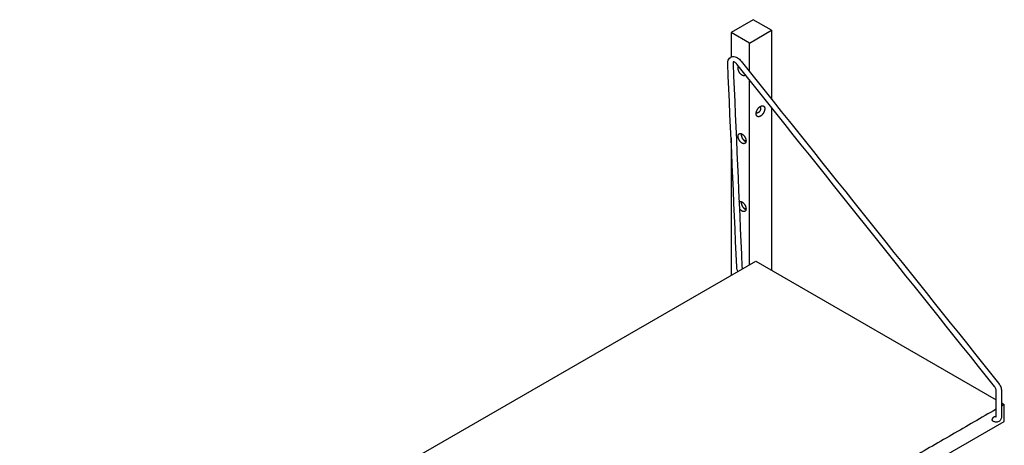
# Model space of a CAD drawing. Header units: millimetres. Extents: x -2117 to 2117, y -1020 to 1020.
# Tile 4 of 6: x -2091 to -1334, y 692 to 1020. Entities that reach past the tile are written whole.
import ezdxf

# ---------------------------------------------------------------- set-up
doc = ezdxf.new("R2010")
doc.units = ezdxf.units.MM
doc.layers.add('Défaut', color=7, linetype='Continuous', true_color=0x000000)

msp = doc.modelspace()

# ---------------------------------------------------------------- linework, layer by layer
at = {"layer": 'Défaut', "lineweight": -3}
for points in [[(-1513.22, 1011.52), (-1527.36, 1019.69), (-1544.34, 1009.89)], [(-1530.19, 1001.73), (-1544.34, 1009.89), (-1544.34, 990.88)], [(-1530.19, 979.83), (-1530.19, 1001.73), (-1513.22, 1011.52), (-1513.22, 958.58)], [(-1999.02, 560.41), (-1525.25, 833.94), (-1340.55, 727.3)], [(-2090.94, 507.34), (-2090.94, 494.28), (-1900.02, 384.05), (-1334.34, 710.65), (-1334.34, 723.71)], [(-1336.5, 724.97), (-1334.34, 723.71), (-1336.5, 722.46)]]:
    msp.add_lwpolyline(points, dxfattribs=at)
for points, knots in [([(-1546.85, 985.98), (-1546.85, 986.03), (-1546.85, 986.08), (-1546.85, 986.13), (-1546.86, 986.68), (-1546.82, 987.22), (-1546.71, 987.73), (-1546.58, 988.33), (-1546.35, 988.9), (-1546.02, 989.41), (-1545.67, 989.94), (-1545.21, 990.38), (-1544.67, 990.71), (-1544.66, 990.71), (-1544.65, 990.72), (-1544.63, 990.73), (-1544.11, 991.03), (-1543.53, 991.2), (-1542.94, 991.26), (-1542.35, 991.32), (-1541.75, 991.26), (-1541.16, 991.11), (-1540.58, 990.96), (-1540.01, 990.71), (-1539.46, 990.4)], [196.674859, 196.674859, 196.674859, 196.674859, 196.847323, 196.847323, 196.847323, 198.694794, 198.694794, 198.694794, 200.903615, 200.903615, 200.903615, 203.239944, 203.239944, 203.239944, 203.293562, 203.293562, 203.293562, 205.514585, 205.514585, 205.514585, 207.70216, 207.70216, 207.70216, 209.86283, 209.86283, 209.86283, 209.86283]), ([(-1542.55, 987.25), (-1542.55, 987.24), (-1542.57, 987.24), (-1542.61, 987.18), (-1542.64, 987.12), (-1542.7, 987.01), (-1542.74, 986.81), (-1542.78, 986.65), (-1542.8, 986.43), (-1542.8, 986.16), (-1542.8, 986.14), (-1542.79, 986.11), (-1542.79, 986.09)], [949.430877, 949.430877, 949.430877, 949.430877, 950.773827, 950.773827, 950.773827, 952.078665, 952.078665, 952.078665, 953.215451, 953.215451, 953.215451, 953.323839, 953.323839, 953.323839, 953.323839]), ([(-1541.46, 986.93), (-1541.72, 987.08), (-1541.96, 987.18), (-1542.13, 987.22), (-1542.31, 987.27), (-1542.42, 987.27), (-1542.48, 987.26), (-1542.54, 987.26), (-1542.54, 987.25), (-1542.55, 987.25)], [945.57569, 945.57569, 945.57569, 945.57569, 946.894716, 946.894716, 946.894716, 948.16488, 948.16488, 948.16488, 949.430877, 949.430877, 949.430877, 949.430877]), ([(-1539.8, 985.44), (-1540.06, 985.77), (-1540.34, 986.06), (-1540.62, 986.31), (-1540.91, 986.57), (-1541.2, 986.78), (-1541.46, 986.93)], [942.923505, 942.923505, 942.923505, 942.923505, 944.232129, 944.232129, 944.232129, 945.57569, 945.57569, 945.57569, 945.57569]), ([(-1539.46, 990.4), (-1538.93, 990.09), (-1538.42, 989.71), (-1537.93, 989.28), (-1537.47, 988.86), (-1537.04, 988.4), (-1536.64, 987.9)], [209.86283, 209.86283, 209.86283, 209.86283, 211.950791, 211.950791, 211.950791, 213.916474, 213.916474, 213.916474, 213.916474]), ([(-1539.01, 826), (-1539.05, 826.09), (-1539.09, 826.18), (-1539.13, 826.27), (-1539.3, 826.63), (-1539.45, 827.01), (-1539.57, 827.39), (-1539.8, 828.11), (-1539.94, 828.83), (-1539.97, 829.54)], [5.832594, 5.832594, 5.832594, 5.832594, 6.128427, 6.128427, 6.128427, 7.350581, 7.350581, 7.350581, 9.68429, 9.68429, 9.68429, 9.68429]), ([(-1535.92, 829.64), (-1535.9, 829.34), (-1535.84, 828.95), (-1535.71, 828.55), (-1535.65, 828.38), (-1535.58, 828.2), (-1535.51, 828.02)], [1140.318103, 1140.318103, 1140.318103, 1140.318103, 1141.708199, 1141.708199, 1141.708199, 1142.301737, 1142.301737, 1142.301737, 1142.301737]), ([(-1340.56, 734.33), (-1340.56, 734.35), (-1340.56, 734.37), (-1340.56, 734.39), (-1340.56, 734.57), (-1340.59, 734.79), (-1340.63, 735.02), (-1340.69, 735.29), (-1340.78, 735.58), (-1340.89, 735.88), (-1341.01, 736.18), (-1341.16, 736.48), (-1341.33, 736.77), (-1341.49, 737.06), (-1341.68, 737.33), (-1341.88, 737.58)], [614.752418, 614.752418, 614.752418, 614.752418, 614.855088, 614.855088, 614.855088, 615.701457, 615.701457, 615.701457, 616.700857, 616.700857, 616.700857, 617.716516, 617.716516, 617.716516, 618.707157, 618.707157, 618.707157, 618.707157]), ([(-1338.71, 740.04), (-1338.39, 739.63), (-1338.09, 739.2), (-1337.82, 738.74), (-1337.55, 738.27), (-1337.31, 737.77), (-1337.11, 737.27), (-1336.92, 736.77), (-1336.76, 736.26), (-1336.66, 735.75), (-1336.57, 735.3), (-1336.52, 734.86), (-1336.5, 734.42), (-1336.5, 734.37), (-1336.5, 734.31), (-1336.5, 734.26)], [538.132821, 538.132821, 538.132821, 538.132821, 539.724855, 539.724855, 539.724855, 541.363325, 541.363325, 541.363325, 543.011891, 543.011891, 543.011891, 544.458219, 544.458219, 544.458219, 544.637758, 544.637758, 544.637758, 544.637758]), ([(-1336.5, 714.64), (-1336.5, 713.87), (-1336.64, 713.13), (-1336.93, 712.48), (-1337.09, 712.1), (-1337.31, 711.75), (-1337.58, 711.44), (-1337.85, 711.13), (-1338.17, 710.88), (-1338.52, 710.67), (-1338.54, 710.66), (-1338.57, 710.64), (-1338.59, 710.63), (-1338.98, 710.42), (-1339.4, 710.28), (-1339.83, 710.21), (-1340.24, 710.15), (-1340.65, 710.15), (-1341.07, 710.2), (-1341.44, 710.25), (-1341.82, 710.35), (-1342.19, 710.49), (-1342.46, 710.59), (-1342.73, 710.71), (-1343, 710.85)], [568.67006, 568.67006, 568.67006, 568.67006, 571.234579, 571.234579, 571.234579, 572.703655, 572.703655, 572.703655, 574.162204, 574.162204, 574.162204, 574.266925, 574.266925, 574.266925, 575.838064, 575.838064, 575.838064, 577.325314, 577.325314, 577.325314, 578.690329, 578.690329, 578.690329, 579.7124, 579.7124, 579.7124, 579.7124]), ([(-1340.87, 714.26), (-1340.85, 714.26), (-1340.84, 714.25), (-1340.82, 714.25), (-1340.74, 714.22), (-1340.68, 714.2), (-1340.63, 714.19)], [588.8629989, 588.8629989, 588.8629989, 588.8629989, 588.9635944, 588.9635944, 588.9635944, 589.5474414, 589.5474414, 589.5474414, 589.5474414])]:
    msp.add_open_spline(points, degree=3, knots=knots, dxfattribs=at)
for points, degree in [([(-1539.97, 829.54), (-1542.26, 881.68), (-1544.55, 933.83), (-1546.85, 985.98)], 3), ([(-1542.79, 986.09), (-1540.5, 933.94), (-1538.21, 881.79), (-1535.92, 829.64)], 3), ([(-1341.88, 737.58), (-1407.85, 820.2), (-1473.83, 902.82), (-1539.8, 985.44)], 3), ([(-1536.64, 987.9), (-1470.66, 905.28), (-1404.69, 822.66), (-1338.71, 740.04)], 3), ([(-1530.19, 831.09), (-1530.19, 902.25), (-1530.19, 973.41)], 2), ([(-1524.73, 948.01), (-1524.83, 948.07), (-1524.93, 948.13)], 2), ([(-1522.34, 952.63), (-1522.23, 952.57), (-1522.13, 952.51)], 2), ([(-1513.22, 952.15), (-1513.22, 889.57), (-1513.22, 826.99)], 2), ([(-1536.31, 931.28), (-1535.99, 931.46), (-1535.68, 931.65)], 2), ([(-1544.34, 928.85), (-1544.34, 875.89), (-1544.34, 822.92)], 2), ([(-1536.31, 879.03), (-1535.99, 879.21), (-1535.67, 879.39)], 2), ([(-1340.56, 714.7), (-1340.56, 721.24), (-1340.56, 727.78), (-1340.56, 734.33)], 3), ([(-1336.5, 734.26), (-1336.5, 727.72), (-1336.5, 721.18), (-1336.5, 714.64)], 3), ([(-1340.56, 720.12), (-1613.59, 562.48), (-1886.63, 404.85)], 2), ([(-1340.63, 714.19), (-1340.6, 714.29), (-1340.56, 714.45), (-1340.56, 714.7)], 3)]:
    msp.add_open_spline(points, degree=degree, dxfattribs=at)
for points, weights in [([(-1538.89, 982.25), (-1538.89, 983.2), (-1538.48, 983.78)], [1, 0.899173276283, 0.867764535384]), ([(-1533.23, 977.21), (-1533.42, 976.93), (-1533.7, 976.77)], [0.867564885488, 0.853553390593, 0.853553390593]), ([(-1520.05, 953.5), (-1518.42, 953.35), (-1518.42, 951.16)], [0.867882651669, 0.807744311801, 1]), ([(-1524.55, 945.71), (-1525, 946.34), (-1525, 947.37)], [0.867882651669, 0.899362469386, 1]), ([(-1524.73, 948.01), (-1524.84, 948.07), (-1524.93, 948.17)], [0.853553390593, 0.853553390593, 0.859625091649]), ([(-1522.37, 952.61), (-1522.24, 952.57), (-1522.13, 952.51)], [0.85962509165, 0.853553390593, 0.853553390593]), ([(-1522.13, 952.51), (-1521.59, 952.2), (-1521.59, 951.32)], [0.853553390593, 0.853553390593, 1]), ([(-1538.89, 930), (-1538.89, 931.45), (-1538, 931.96)], [1, 0.853553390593, 0.853553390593]), ([(-1536.43, 932.02), (-1536.49, 931.72), (-1536.49, 931.38)], [0.933283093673, 0.961609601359, 1]), ([(-1536.31, 931.28), (-1536.31, 931.64), (-1536.24, 931.95)], [1, 0.957161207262, 0.926853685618]), ([(-1532.81, 926.48), (-1532.81, 925.03), (-1533.7, 924.52)], [1, 0.853553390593, 0.853553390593]), ([(-1538.11, 879.64), (-1538.06, 879.67), (-1538, 879.71)], [0.854176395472, 0.853553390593, 0.853553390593]), ([(-1536.43, 879.77), (-1536.49, 879.47), (-1536.49, 879.13)], [0.933306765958, 0.961625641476, 1]), ([(-1536.31, 879.03), (-1536.31, 879.39), (-1536.24, 879.7)], [1, 0.956973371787, 0.926588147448]), ([(-1532.81, 874.23), (-1532.81, 872.77), (-1533.7, 872.26)], [1, 0.853553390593, 0.853553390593]), ([(-1343.14, 710.92), (-1343.56, 711.16), (-1343.56, 711.85)], [0.853553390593, 0.853553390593, 1]), ([(-1343, 710.85), (-1343.07, 710.88), (-1343.14, 710.92)], [0.857174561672, 0.853553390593, 0.853553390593])]:
    msp.add_rational_spline(points, weights, degree=2, dxfattribs=at)
for points, weights, knots in [([(-1533.7, 976.77), (-1534.59, 976.26), (-1535.85, 976.99), (-1538.89, 978.74), (-1538.89, 982.25)], [0.853553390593, 0.853553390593, 1, 0.707106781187, 1], [-12.9, -12.9, -12.9, -8.6, -8.6, 0, 0, 0]), ([(-1525, 947.37), (-1525, 951.16), (-1521.71, 953.06), (-1520.82, 953.57), (-1520.05, 953.5)], [1, 0.707106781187, 1, 0.899362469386, 0.867882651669], [0, 0, 0, 9.3, 9.3, 12.495462, 12.495462, 12.495462]), ([(-1521.59, 951.32), (-1521.59, 949.2), (-1523.43, 948.14), (-1524.19, 947.7), (-1524.73, 948.01)], [1, 0.707106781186, 1, 0.853553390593, 0.853553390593], [22.041016, 22.041016, 22.041016, 27.241016, 27.241016, 29.841016, 29.841016, 29.841016]), ([(-1518.42, 951.16), (-1518.42, 947.37), (-1521.71, 945.47), (-1523.6, 944.38), (-1524.55, 945.71)], [1, 0.707106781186, 1, 0.807744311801, 0.867882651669], [18.6, 18.6, 18.6, 27.9, 27.9, 34.004538, 34.004538, 34.004538]), ([(-1538, 931.96), (-1537.11, 932.48), (-1535.85, 931.75), (-1532.81, 930), (-1532.81, 926.48)], [0.853553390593, 0.853553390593, 1, 0.707106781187, 1], [-12.9, -12.9, -12.9, -8.6, -8.6, 0, 0, 0]), ([(-1536.49, 931.38), (-1536.49, 927.87), (-1533.45, 926.12), (-1533.15, 925.95), (-1532.87, 925.85)], [1, 0.707106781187, 1, 0.961625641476, 0.933306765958], [0, 0, 0, 8.6, 8.6, 9.726757, 9.726757, 9.726757]), ([(-1532.84, 926.05), (-1533.14, 926.14), (-1533.45, 926.32), (-1536.31, 927.98), (-1536.31, 931.28)], [0.926943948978, 0.957224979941, 1, 0.707106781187, 1], [-9.282949, -9.282949, -9.282949, -8.1, -8.1, 0, 0, 0]), ([(-1533.7, 924.52), (-1534.59, 924), (-1535.85, 924.73), (-1538.89, 926.48), (-1538.89, 930)], [0.853553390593, 0.853553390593, 1, 0.707106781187, 1], [4.3, 4.3, 4.3, 8.6, 8.6, 17.2, 17.2, 17.2]), ([(-1538, 879.71), (-1537.11, 880.22), (-1535.85, 879.5), (-1532.81, 877.74), (-1532.81, 874.23)], [0.853553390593, 0.853553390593, 1, 0.707106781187, 1], [-12.9, -12.9, -12.9, -8.6, -8.6, 0, 0, 0]), ([(-1536.49, 879.13), (-1536.49, 875.62), (-1533.45, 873.86), (-1533.15, 873.69), (-1532.87, 873.59)], [1, 0.707106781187, 1, 0.961625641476, 0.933306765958], [0, 0, 0, 8.6, 8.6, 9.726757, 9.726757, 9.726757]), ([(-1532.84, 873.79), (-1533.14, 873.89), (-1533.45, 874.07), (-1536.31, 875.72), (-1536.31, 879.03)], [0.926943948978, 0.957224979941, 1, 0.707106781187, 1], [-9.282949, -9.282949, -9.282949, -8.1, -8.1, 0, 0, 0]), ([(-1533.7, 872.26), (-1534.59, 871.75), (-1535.85, 872.47), (-1537.02, 873.15), (-1537.89, 874.56)], [0.853553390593, 0.853553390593, 1, 0.862250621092, 0.854069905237], [4.3, 4.3, 4.3, 8.6, 8.6, 12.64463, 12.64463, 12.64463]), ([(-1343.56, 711.85), (-1343.56, 713.53), (-1342.11, 714.37), (-1341.29, 714.84), (-1340.87, 714.26)], [1, 0.707106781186, 1, 0.808939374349, 0.867144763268], [582.084758, 582.084758, 582.084758, 586.18701, 586.18701, 588.862999, 588.862999, 588.862999])]:
    msp.add_rational_spline(points, weights, degree=2, knots=knots, dxfattribs=at)

doc.saveas('drawing.dxf')
